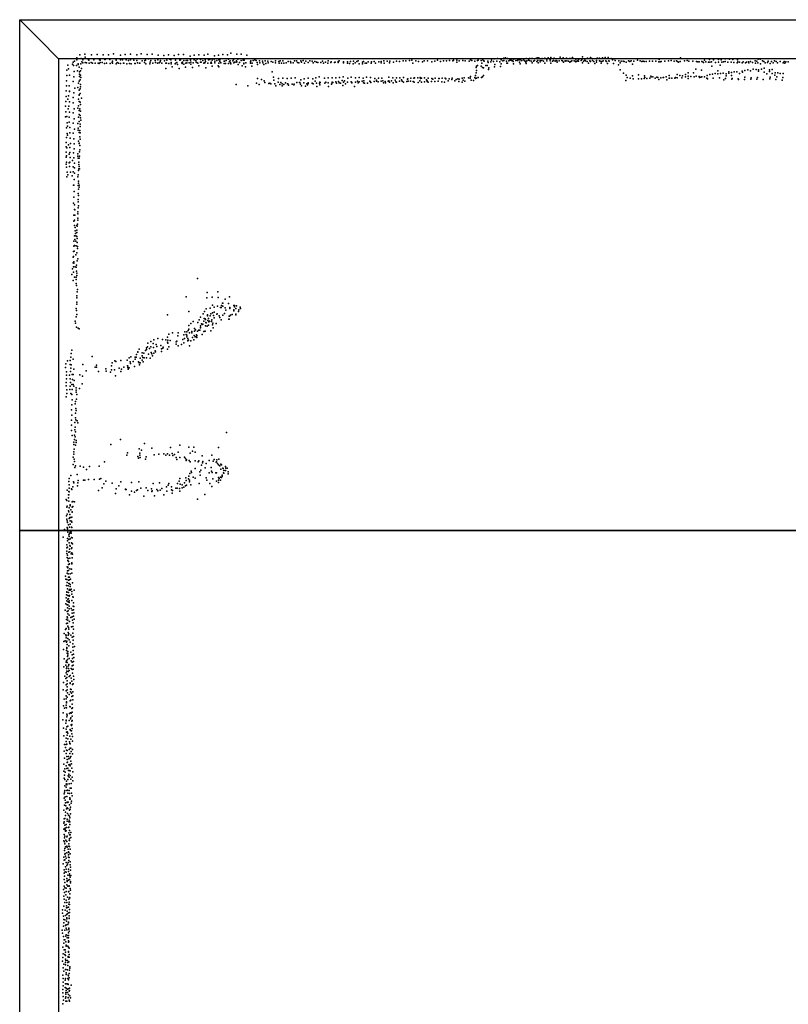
# Model space of a CAD drawing. Extents: x -16507 to -4451, y -8783 to 31162.
# Tile 8 of 11: x -16507 to -10590, y 23584 to 31162. Entities that reach past the tile are written whole.
import ezdxf

# ---------------------------------------------------------------- set-up
doc = ezdxf.new("R2010")
doc.units = 0
for name, color, linetype in [('P', 9, 'continuous'), ('ROOMS', 1, 'continuous'), ('THIN', 4, 'continuous'), ('WALLS', 3, 'continuous')]:
    doc.layers.add(name, color=color, linetype=linetype)

msp = doc.modelspace()

# ---------------------------------------------------------------- linework, layer by layer
at = {"layer": 'P'}
for p in [(-16085, 30843), (-16068, 30852), (-16066, 30869), (-16044, 30891), (-16033, 30863), (-16020, 30853), (-16005, 30897), (-16002, 30874), (-15977, 30853), (-15975, 30851), (-15954, 30892), (-15937, 30857), (-15937, 30854), (-15910, 30894), (-15892, 30853), (-15887, 30851), (-15865, 30892), (-15852, 30855), (-15848, 30856), (-15822, 30892), (-15814, 30855), (-15792, 30843), (-15785, 30899), (-15765, 30859), (-15765, 30851), (-15730, 30888), (-15730, 30854), (-15716, 30852), (-15695, 30894), (-15687, 30852), (-15670, 30849), (-15653, 30896), (-15653, 30852), (-15628, 30850), (-15606, 30892), (-15605, 30847), (-15571, 30898), (-15564, 30846), (-15544, 30848), (-15538, 30850), (-15526, 30894), (-15514, 30861), (-15497, 30847), (-15486, 30896), (-15465, 30848), (-15444, 30854), (-15440, 30890), (-15423, 30848), (-15396, 30886), (-15393, 30846), (-15373, 30851), (-15362, 30892), (-15352, 30859), (-15344, 30852), (-15318, 30887), (-15308, 30850), (-15283, 30893), (-15275, 30850), (-15268, 30852), (-15245, 30893), (-15242, 30847), (-15225, 30847), (-15215, 30849), (-15194, 30881), (-15191, 30853), (-15191, 30851), (-15164, 30889), (-15163, 30852), (-15150, 30848), (-15141, 30857), (-15128, 30891), (-15116, 30855), (-15096, 30847), (-15087, 30888), (-15080, 30852), (-15058, 30897), (-15054, 30853), (-15044, 30856), (-15024, 30851), (-15009, 30858), (-15008, 30883), (-15004, 30843), (-14990, 30847), (-14977, 30890), (-14974, 30853), (-14967, 30853), (-14944, 30895), (-14931, 30843), (-14916, 30847), (-14906, 30892), (-14898, 30857), (-14887, 30845), (-14880, 30905), (-14865, 30846), (-14861, 30855), (-14837, 30844), (-14835, 30896), (-14827, 30857), (-14801, 30896), (-14801, 30849), (-14787, 30851), (-14778, 30850), (-14758, 30888), (-14728, 30846), (-14708, 30848), (-14696, 30853), (-14685, 30847), (-14661, 30845), (-14638, 30843), (-14618, 30844), (-14537, 30844), (-14502, 30845), (-14482, 30844), (-14390, 30845), (-14375, 30846), (-14342, 30846), (-14325, 30847), (-14272, 30845), (-14254, 30843), (-14133, 30845), (-14046, 30844), (-13902, 30845), (-13704, 30845), (-13606, 30843), (-13555, 30844), (-13534, 30844), (-13507, 30847), (-13489, 30850), (-13457, 30844), (-13393, 30846), (-13366, 30846), (-13312, 30843), (-13289, 30850), (-13244, 30845), (-13220, 30845), (-13197, 30847), (-13173, 30846), (-13166, 30851), (-13142, 30851), (-13124, 30844), (-13094, 30848), (-13078, 30845), (-13036, 30854), (-13027, 30848), (-13003, 30843), (-12983, 30848), (-12983, 30847), (-12976, 30851), (-12954, 30849), (-12940, 30853), (-12934, 30845), (-12931, 30843), (-12874, 30851), (-12853, 30861), (-12828, 30862), (-12801, 30861), (-12800, 30852), (-12786, 30844), (-12780, 30866), (-12779, 30849), (-12767, 30869), (-12759, 30843), (-12752, 30862), (-12740, 30845), (-12733, 30850), (-12726, 30856), (-12720, 30849), (-12714, 30847), (-12703, 30859), (-12687, 30847), (-12675, 30850), (-12674, 30847), (-12666, 30861), (-12661, 30852), (-12653, 30857), (-12647, 30847), (-12641, 30848), (-12629, 30859), (-12622, 30848), (-12607, 30863), (-12602, 30844), (-12589, 30850), (-12582, 30848), (-12581, 30863), (-12570, 30862), (-12570, 30843), (-12558, 30864), (-12544, 30847), (-12534, 30863), (-12524, 30868), (-12519, 30847), (-12510, 30867), (-12499, 30848), (-12486, 30848), (-12485, 30864), (-12463, 30866), (-12448, 30857), (-12448, 30844), (-12439, 30868), (-12424, 30856), (-12423, 30844), (-12417, 30872), (-12397, 30848), (-12392, 30865), (-12385, 30843), (-12377, 30849), (-12372, 30845), (-12353, 30846), (-12347, 30874), (-12333, 30847), (-12327, 30844), (-12322, 30868), (-12308, 30845), (-12308, 30843), (-12297, 30866), (-12295, 30845), (-12282, 30843), (-12273, 30862), (-12263, 30862), (-12256, 30845), (-12252, 30872), (-12237, 30846), (-12231, 30843), (-12225, 30858), (-12218, 30843), (-12209, 30848), (-12205, 30843), (-12202, 30859), (-12183, 30849), (-12178, 30856), (-12175, 30876), (-12157, 30847), (-12155, 30858), (-12150, 30846), (-12135, 30866), (-12118, 30844), (-12113, 30871), (-12103, 30862), (-12096, 30848), (-12067, 30848), (-12066, 30864), (-12058, 30866), (-12044, 30846), (-12043, 30866), (-12021, 30867), (-12016, 30844), (-11999, 30871), (-11995, 30845), (-11976, 30870), (-11970, 30845), (-11952, 30863), (-11943, 30852), (-11929, 30861), (-11923, 30849), (-11895, 30846), (-11875, 30843), (-11821, 30845), (-11800, 30845), (-11750, 30850), (-11730, 30844), (-11707, 30843), (-11585, 30856), (-11540, 30843), (-11511, 30845), (-11491, 30849), (-11449, 30844), (-11419, 30868), (-11389, 30846), (-11369, 30848), (-11235, 30850), (-11197, 30856), (-11166, 30853), (-11128, 30855), (-11106, 30853), (-11075, 30861), (-11042, 30857), (-11017, 30856), (-10981, 30852), (-10844, 30845), (-10821, 30859), (-10807, 30859), (-10789, 30844), (-10745, 30843), (-10696, 30844), (-16143, 30774), (-16137, 30811), (-16130, 30784), (-16099, 30819), (-16096, 30836), (-16093, 30808), (-16070, 30810), (-16061, 30768), (-16057, 30823), (-16056, 30818), (-16049, 30797), (-16038, 30769), (-16036, 30822), (-16031, 30785), (-16029, 30838), (-16021, 30831), (-16002, 30833), (-15993, 30830), (-15973, 30828), (-15956, 30832), (-15945, 30827), (-15925, 30828), (-15902, 30826), (-15896, 30825), (-15887, 30832), (-15873, 30832), (-15853, 30825), (-15839, 30828), (-15810, 30824), (-15796, 30833), (-15793, 30826), (-15763, 30821), (-15755, 30833), (-15746, 30828), (-15730, 30824), (-15708, 30827), (-15704, 30827), (-15683, 30821), (-15662, 30825), (-15648, 30821), (-15620, 30824), (-15618, 30824), (-15600, 30829), (-15585, 30827), (-15581, 30828), (-15545, 30833), (-15536, 30821), (-15505, 30822), (-15503, 30834), (-15481, 30827), (-15462, 30833), (-15447, 30827), (-15432, 30831), (-15426, 30837), (-15412, 30827), (-15381, 30827), (-15381, 30785), (-15377, 30828), (-15359, 30825), (-15341, 30833), (-15341, 30823), (-15333, 30798), (-15309, 30823), (-15301, 30831), (-15297, 30833), (-15293, 30816), (-15278, 30786), (-15259, 30830), (-15256, 30825), (-15253, 30834), (-15242, 30820), (-15229, 30796), (-15227, 30828), (-15221, 30830), (-15202, 30830), (-15190, 30820), (-15188, 30836), (-15177, 30794), (-15171, 30829), (-15149, 30835), (-15142, 30833), (-15135, 30826), (-15128, 30807), (-15114, 30835), (-15110, 30835), (-15089, 30828), (-15087, 30829), (-15082, 30831), (-15075, 30839), (-15073, 30790), (-15058, 30828), (-15036, 30826), (-15033, 30834), (-15030, 30827), (-15024, 30803), (-15004, 30829), (-14980, 30807), (-14973, 30826), (-14973, 30798), (-14965, 30839), (-14957, 30831), (-14933, 30824), (-14932, 30842), (-14923, 30825), (-14899, 30825), (-14892, 30839), (-14883, 30830), (-14881, 30821), (-14858, 30831), (-14853, 30836), (-14841, 30835), (-14834, 30838), (-14824, 30818), (-14814, 30833), (-14793, 30806), (-14781, 30826), (-14780, 30823), (-14769, 30800), (-14767, 30831), (-14731, 30837), (-14730, 30827), (-14719, 30804), (-14718, 30828), (-14679, 30832), (-14677, 30818), (-14657, 30831), (-14634, 30830), (-14626, 30816), (-14611, 30825), (-14596, 30842), (-14595, 30831), (-14570, 30839), (-14558, 30834), (-14537, 30829), (-14512, 30840), (-14510, 30827), (-14492, 30828), (-14472, 30827), (-14456, 30829), (-14439, 30840), (-14421, 30841), (-14419, 30830), (-14401, 30830), (-14368, 30832), (-14359, 30829), (-14337, 30834), (-14313, 30828), (-14303, 30842), (-14286, 30833), (-14248, 30830), (-14235, 30841), (-14222, 30834), (-14211, 30833), (-14189, 30832), (-14176, 30842), (-14169, 30828), (-14152, 30835), (-14134, 30826), (-14111, 30832), (-14110, 30838), (-14083, 30833), (-14078, 30836), (-14056, 30839), (-14055, 30832), (-14015, 30830), (-14013, 30838), (-13984, 30837), (-13984, 30827), (-13968, 30824), (-13960, 30840), (-13939, 30821), (-13937, 30842), (-13925, 30831), (-13911, 30841), (-13892, 30823), (-13868, 30835), (-13867, 30822), (-13861, 30841), (-13846, 30826), (-13836, 30828), (-13824, 30837), (-13800, 30827), (-13799, 30837), (-13779, 30839), (-13768, 30828), (-13743, 30837), (-13725, 30830), (-13723, 30841), (-13701, 30827), (-13678, 30842), (-13660, 30830), (-13656, 30842), (-13630, 30834), (-13583, 30841), (-13481, 30828), (-13436, 30841), (-13406, 30838), (-13335, 30838), (-13268, 30841), (-13142, 30835), (-13047, 30842), (-12992, 30793), (-12989, 30805), (-12989, 30770), (-12983, 30810), (-12954, 30803), (-12949, 30828), (-12944, 30793), (-12935, 30790), (-12917, 30810), (-12907, 30810), (-12902, 30842), (-12900, 30833), (-12898, 30778), (-12896, 30790), (-12880, 30837), (-12860, 30839), (-12852, 30800), (-12849, 30816), (-12833, 30842), (-12811, 30837), (-12804, 30801), (-12800, 30821), (-12756, 30827), (-12752, 30826), (-12708, 30840), (-12704, 30822), (-12659, 30834), (-12655, 30823), (-12615, 30842), (-12611, 30836), (-12607, 30825), (-12562, 30829), (-12550, 30842), (-12525, 30841), (-12514, 30829), (-12500, 30838), (-12474, 30842), (-12465, 30827), (-12417, 30827), (-12404, 30842), (-12369, 30835), (-12321, 30836), (-12272, 30834), (-12263, 30839), (-12224, 30837), (-12175, 30831), (-12165, 30842), (-12139, 30841), (-12127, 30828), (-12113, 30839), (-12086, 30840), (-12079, 30825), (-12067, 30836), (-12038, 30842), (-12031, 30827), (-12024, 30841), (-11990, 30840), (-11982, 30825), (-11968, 30842), (-11934, 30825), (-11896, 30815), (-11885, 30829), (-11884, 30777), (-11860, 30842), (-11854, 30839), (-11837, 30834), (-11809, 30841), (-11789, 30819), (-11778, 30842), (-11716, 30840), (-11700, 30840), (-11684, 30841), (-11659, 30842), (-11634, 30842), (-11609, 30842), (-11586, 30838), (-11577, 30838), (-11568, 30840), (-11469, 30842), (-11443, 30839), (-11435, 30836), (-11423, 30840), (-11355, 30842), (-11324, 30842), (-11302, 30781), (-11297, 30839), (-11286, 30838), (-11277, 30837), (-11259, 30774), (-11254, 30839), (-11246, 30836), (-11242, 30832), (-11225, 30837), (-11205, 30835), (-11193, 30836), (-11180, 30838), (-11177, 30804), (-11151, 30833), (-11132, 30769), (-11126, 30834), (-11113, 30811), (-11102, 30835), (-11088, 30837), (-11076, 30839), (-11056, 30835), (-11030, 30835), (-11008, 30832), (-10983, 30830), (-10977, 30838), (-10965, 30835), (-10945, 30831), (-10937, 30838), (-10923, 30771), (-10919, 30831), (-10912, 30836), (-10902, 30775), (-10895, 30838), (-10893, 30831), (-10881, 30768), (-10880, 30840), (-10865, 30832), (-10859, 30782), (-10841, 30828), (-10838, 30779), (-10833, 30842), (-10824, 30830), (-10818, 30775), (-10804, 30823), (-10796, 30782), (-10777, 30841), (-10776, 30788), (-10768, 30829), (-10750, 30832), (-10734, 30777), (-10729, 30824), (-10718, 30840), (-10713, 30779), (-10706, 30830), (-10684, 30841), (-10674, 30831), (-10652, 30841), (-10629, 30829), (-10622, 30840), (-10617, 30826), (-10608, 30838), (-10591, 30838), (-16146, 30692), (-16143, 30732), (-16124, 30735), (-16090, 30722), (-16087, 30762), (-16047, 30761), (-16047, 30743), (-16046, 30724), (-16040, 30699), (-16038, 30734), (-16037, 30716), (-14677, 30708), (-14646, 30701), (-14624, 30692), (-14564, 30761), (-14554, 30719), (-14550, 30697), (-14513, 30709), (-14482, 30712), (-14447, 30709), (-14416, 30711), (-14386, 30714), (-14343, 30700), (-14316, 30707), (-14286, 30711), (-14251, 30707), (-14227, 30714), (-14201, 30722), (-14161, 30711), (-14132, 30714), (-14102, 30714), (-14073, 30715), (-14045, 30718), (-14023, 30695), (-14017, 30721), (-14005, 30692), (-13980, 30711), (-13955, 30719), (-13922, 30715), (-13894, 30717), (-13862, 30713), (-13837, 30720), (-13806, 30717), (-13773, 30710), (-13761, 30696), (-13745, 30711), (-13718, 30712), (-13712, 30692), (-13665, 30720), (-13633, 30714), (-13616, 30696), (-13607, 30714), (-13579, 30715), (-13567, 30698), (-13553, 30717), (-13520, 30703), (-13518, 30706), (-13495, 30713), (-13472, 30712), (-13468, 30714), (-13442, 30714), (-13426, 30692), (-13424, 30717), (-13420, 30708), (-13413, 30712), (-13389, 30714), (-13374, 30700), (-13361, 30712), (-13333, 30709), (-13326, 30703), (-13307, 30711), (-13281, 30710), (-13278, 30708), (-13255, 30711), (-13231, 30712), (-13227, 30706), (-13208, 30692), (-13200, 30707), (-13181, 30701), (-13178, 30712), (-13146, 30702), (-13134, 30707), (-13123, 30705), (-13101, 30711), (-13092, 30697), (-13086, 30715), (-13051, 30715), (-13038, 30713), (-13036, 30724), (-13032, 30696), (-13014, 30693), (-13002, 30716), (-12997, 30732), (-12997, 30708), (-12992, 30752), (-12990, 30712), (-12977, 30716), (-12952, 30717), (-12943, 30723), (-12935, 30733), (-11859, 30750), (-11841, 30694), (-11837, 30735), (-11830, 30717), (-11807, 30713), (-11789, 30730), (-11784, 30706), (-11744, 30738), (-11742, 30707), (-11720, 30707), (-11698, 30709), (-11697, 30729), (-11694, 30717), (-11678, 30709), (-11656, 30712), (-11649, 30727), (-11646, 30723), (-11633, 30721), (-11614, 30711), (-11601, 30719), (-11594, 30718), (-11587, 30702), (-11571, 30715), (-11553, 30716), (-11551, 30716), (-11529, 30721), (-11524, 30700), (-11508, 30732), (-11507, 30711), (-11505, 30713), (-11486, 30711), (-11464, 30712), (-11457, 30716), (-11445, 30740), (-11445, 30715), (-11425, 30732), (-11409, 30714), (-11403, 30730), (-11381, 30740), (-11381, 30723), (-11361, 30753), (-11361, 30728), (-11361, 30710), (-11340, 30725), (-11320, 30753), (-11313, 30721), (-11298, 30726), (-11276, 30724), (-11274, 30717), (-11264, 30720), (-11256, 30722), (-11235, 30723), (-11217, 30711), (-11214, 30731), (-11212, 30707), (-11194, 30739), (-11173, 30742), (-11169, 30713), (-11153, 30748), (-11131, 30746), (-11120, 30715), (-11111, 30748), (-11090, 30750), (-11087, 30700), (-11072, 30709), (-11068, 30745), (-11067, 30730), (-11048, 30761), (-11048, 30750), (-11027, 30755), (-11026, 30733), (-11025, 30704), (-11021, 30709), (-11006, 30760), (-10986, 30761), (-10976, 30706), (-10973, 30702), (-10964, 30748), (-10944, 30766), (-10942, 30757), (-10928, 30702), (-10923, 30719), (-10879, 30705), (-10875, 30715), (-10831, 30703), (-10826, 30716), (-10818, 30765), (-10783, 30701), (-10775, 30758), (-10755, 30746), (-10734, 30764), (-10733, 30706), (-10728, 30720), (-10714, 30748), (-10694, 30734), (-10691, 30754), (-10685, 30701), (-10679, 30722), (-10670, 30753), (-10651, 30747), (-10637, 30696), (-10631, 30716), (-10630, 30747), (-16146, 30652), (-16125, 30654), (-16095, 30685), (-16083, 30635), (-16059, 30639), (-16054, 30673), (-16050, 30619), (-16048, 30689), (-16040, 30629), (-16039, 30664), (-16038, 30646), (-14840, 30664), (-14751, 30653), (-14684, 30672), (-14662, 30662), (-14619, 30679), (-14589, 30670), (-14581, 30674), (-14574, 30667), (-14543, 30669), (-14536, 30652), (-14516, 30681), (-14504, 30662), (-14496, 30679), (-14486, 30653), (-14485, 30668), (-14474, 30664), (-14461, 30676), (-14444, 30668), (-14442, 30667), (-14438, 30657), (-14409, 30666), (-14396, 30660), (-14394, 30665), (-14372, 30678), (-14353, 30679), (-14350, 30678), (-14345, 30666), (-14338, 30654), (-14319, 30676), (-14307, 30651), (-14296, 30669), (-14290, 30660), (-14286, 30675), (-14285, 30671), (-14254, 30674), (-14247, 30668), (-14232, 30688), (-14222, 30672), (-14218, 30648), (-14199, 30673), (-14196, 30681), (-14195, 30661), (-14194, 30678), (-14158, 30672), (-14151, 30681), (-14131, 30677), (-14129, 30647), (-14106, 30666), (-14102, 30682), (-14102, 30677), (-14097, 30678), (-14074, 30684), (-14068, 30674), (-14053, 30685), (-14048, 30675), (-14038, 30674), (-14019, 30655), (-14013, 30681), (-13998, 30669), (-13983, 30682), (-13955, 30684), (-13953, 30682), (-13950, 30678), (-13950, 30676), (-13929, 30648), (-13922, 30680), (-13907, 30688), (-13901, 30677), (-13893, 30683), (-13871, 30689), (-13860, 30677), (-13858, 30690), (-13852, 30672), (-13829, 30674), (-13812, 30688), (-13809, 30686), (-13803, 30678), (-13779, 30686), (-13760, 30688), (-13748, 30683), (-13724, 30689), (-13707, 30675), (-13694, 30687), (-13690, 30675), (-13670, 30688), (-13664, 30690), (-13659, 30681), (-13644, 30690), (-13632, 30677), (-13611, 30684), (-13607, 30682), (-13582, 30688), (-13563, 30689), (-13551, 30682), (-13527, 30685), (-13515, 30688), (-13499, 30688), (-13478, 30686), (-13470, 30682), (-13440, 30678), (-13414, 30680), (-13390, 30684), (-13370, 30691), (-13370, 30686), (-13361, 30682), (-13337, 30686), (-13310, 30685), (-13284, 30688), (-13257, 30684), (-13236, 30680), (-13157, 30690), (-13127, 30685), (-13101, 30682), (-13079, 30689), (-16150, 30613), (-16148, 30571), (-16135, 30549), (-16131, 30577), (-16124, 30612), (-16124, 30610), (-16094, 30563), (-16090, 30600), (-16053, 30549), (-16048, 30583), (-16048, 30580), (-16040, 30595), (-16032, 30558), (-16154, 30496), (-16151, 30532), (-16133, 30476), (-16129, 30495), (-16122, 30529), (-16094, 30523), (-16087, 30477), (-16059, 30482), (-16054, 30498), (-16050, 30531), (-16043, 30476), (-16040, 30526), (-16039, 30509), (-16153, 30414), (-16152, 30453), (-16145, 30417), (-16127, 30412), (-16123, 30450), (-16095, 30445), (-16087, 30399), (-16055, 30412), (-16049, 30462), (-16049, 30432), (-16041, 30425), (-16039, 30407), (-16038, 30457), (-16035, 30389), (-16146, 30330), (-16142, 30367), (-16139, 30342), (-16125, 30373), (-16121, 30331), (-16095, 30366), (-16086, 30320), (-16059, 30362), (-16057, 30328), (-16049, 30377), (-16041, 30340), (-16040, 30357), (-16147, 30254), (-16140, 30286), (-16139, 30273), (-16121, 30292), (-16119, 30251), (-16094, 30289), (-16089, 30246), (-16057, 30312), (-16049, 30293), (-16044, 30308), (-16044, 30259), (-16042, 30242), (-16040, 30291), (-16148, 30217), (-16148, 30184), (-16145, 30176), (-16131, 30198), (-16121, 30178), (-16115, 30210), (-16087, 30206), (-16087, 30169), (-16054, 30228), (-16050, 30211), (-16048, 30209), (-16044, 30193), (-16149, 30141), (-16149, 30104), (-16146, 30115), (-16126, 30127), (-16120, 30139), (-16117, 30101), (-16093, 30136), (-16091, 30098), (-16060, 30129), (-16060, 30112), (-16056, 30095), (-16048, 30096), (-16047, 30112), (-16045, 30144), (-16044, 30160), (-16148, 30049), (-16147, 30065), (-16147, 30027), (-16126, 30060), (-16122, 30031), (-16120, 30065), (-16100, 30078), (-16096, 30029), (-16086, 30057), (-16086, 30021), (-16051, 30064), (-16051, 30048), (-16051, 30013), (-16050, 30032), (-16047, 30015), (-16144, 29953), (-16140, 29987), (-16135, 29968), (-16116, 29989), (-16102, 29961), (-16095, 29992), (-16086, 29980), (-16058, 29953), (-16057, 29969), (-16053, 30000), (-16093, 29889), (-16090, 29888), (-16088, 29933), (-16057, 29885), (-16054, 29920), (-16053, 29904), (-16050, 29888), (-16050, 29872), (-16091, 29795), (-16087, 29840), (-16057, 29825), (-16055, 29857), (-16053, 29809), (-16092, 29749), (-16085, 29738), (-16057, 29777), (-16057, 29761), (-16057, 29714), (-16055, 29730), (-16091, 29657), (-16086, 29701), (-16083, 29698), (-16081, 29657), (-16059, 29667), (-16058, 29683), (-16058, 29635), (-16090, 29610), (-16085, 29618), (-16084, 29577), (-16079, 29562), (-16068, 29577), (-16065, 29573), (-16062, 29588), (-16060, 29620), (-16085, 29497), (-16080, 29537), (-16078, 29516), (-16075, 29498), (-16068, 29541), (-16068, 29525), (-16066, 29494), (-16091, 29418), (-16090, 29458), (-16085, 29425), (-16082, 29471), (-16075, 29458), (-16071, 29422), (-16065, 29447), (-16064, 29478), (-16062, 29415), (-16095, 29335), (-16092, 29378), (-16092, 29339), (-16088, 29380), (-16075, 29352), (-16066, 29368), (-16061, 29400), (-16096, 29290), (-16093, 29259), (-16090, 29289), (-16089, 29298), (-16079, 29259), (-16073, 29258), (-16070, 29273), (-16064, 29305), (-16060, 29321), (-16104, 29200), (-16099, 29244), (-16092, 29219), (-16085, 29179), (-16073, 29179), (-16069, 29226), (-16066, 29211), (-16066, 29194), (-16096, 29154), (-16072, 29131), (-16071, 29163), (-16070, 29115), (-15138, 29171), (-16068, 29036), (-16063, 29068), (-16061, 29085), (-15224, 29028), (-15064, 29063), (-15026, 29025), (-14982, 29068), (-14892, 29028), (-16068, 29020), (-16068, 28972), (-16066, 28989), (-15067, 29022), (-15022, 28964), (-15010, 28949), (-14984, 28957), (-14978, 29023), (-14953, 28962), (-14945, 28979), (-14943, 28979), (-14942, 28957), (-14925, 29012), (-14898, 28978), (-14859, 28963), (-14854, 28953), (-14853, 28963), (-14837, 28959), (-14810, 28950), (-16072, 28940), (-16072, 28876), (-16069, 28924), (-16068, 28892), (-15369, 28891), (-15205, 28915), (-15095, 28898), (-15084, 28917), (-15071, 28936), (-15061, 28889), (-15060, 28882), (-15041, 28942), (-15041, 28883), (-15035, 28899), (-15023, 28906), (-15015, 28886), (-15009, 28911), (-14990, 28895), (-14987, 28897), (-14970, 28883), (-14962, 28946), (-14955, 28946), (-14942, 28888), (-14931, 28900), (-14924, 28945), (-14919, 28926), (-14895, 28881), (-14892, 28879), (-14889, 28940), (-14888, 28946), (-14884, 28888), (-14871, 28893), (-14858, 28930), (-14858, 28921), (-14844, 28939), (-14844, 28895), (-14842, 28891), (-14822, 28917), (-14819, 28928), (-14808, 28940), (-16080, 28842), (-16077, 28826), (-15204, 28807), (-15189, 28823), (-15170, 28839), (-15134, 28830), (-15124, 28851), (-15115, 28872), (-15114, 28806), (-15107, 28821), (-15103, 28817), (-15097, 28818), (-15090, 28842), (-15087, 28861), (-15080, 28860), (-15076, 28854), (-15076, 28805), (-15074, 28831), (-15071, 28828), (-15063, 28802), (-15057, 28847), (-15054, 28811), (-15052, 28862), (-15050, 28836), (-15045, 28842), (-15029, 28838), (-15028, 28852), (-15022, 28814), (-15020, 28826), (-15009, 28868), (-14994, 28824), (-14965, 28870), (-14955, 28853), (-14897, 28857), (-14893, 28856), (-16069, 28795), (-16056, 28787), (-16050, 28782), (-15359, 28741), (-15330, 28751), (-15288, 28728), (-15286, 28751), (-15242, 28737), (-15236, 28759), (-15224, 28738), (-15219, 28760), (-15219, 28734), (-15209, 28769), (-15204, 28780), (-15200, 28751), (-15182, 28763), (-15181, 28751), (-15164, 28730), (-15161, 28765), (-15160, 28785), (-15154, 28776), (-15146, 28727), (-15145, 28736), (-15142, 28730), (-15137, 28765), (-15128, 28772), (-15120, 28772), (-15115, 28792), (-15115, 28789), (-15101, 28739), (-15088, 28762), (-15079, 28764), (-15036, 28766), (-15018, 28791), (-15521, 28672), (-15497, 28686), (-15479, 28669), (-15473, 28699), (-15455, 28663), (-15451, 28647), (-15443, 28709), (-15419, 28654), (-15406, 28701), (-15381, 28699), (-15369, 28679), (-15368, 28719), (-15365, 28694), (-15365, 28672), (-15348, 28693), (-15303, 28683), (-15302, 28664), (-15296, 28688), (-15286, 28651), (-15261, 28662), (-15251, 28700), (-15243, 28676), (-15239, 28708), (-15221, 28720), (-15213, 28691), (-15212, 28709), (-15211, 28693), (-15206, 28695), (-15200, 28651), (-15188, 28690), (-15177, 28716), (-15166, 28697), (-15157, 28720), (-15142, 28717), (-16110, 28592), (-16105, 28618), (-15608, 28585), (-15597, 28606), (-15597, 28602), (-15586, 28627), (-15565, 28598), (-15565, 28575), (-15552, 28594), (-15539, 28615), (-15531, 28636), (-15531, 28624), (-15522, 28645), (-15515, 28588), (-15507, 28631), (-15496, 28645), (-15495, 28600), (-15489, 28591), (-15485, 28575), (-15476, 28638), (-15474, 28596), (-15463, 28612), (-15460, 28605), (-15414, 28629), (-15414, 28609), (-15404, 28633), (-15402, 28642), (-15368, 28627), (-15358, 28645), (-16151, 28513), (-16139, 28536), (-16118, 28508), (-16117, 28538), (-16114, 28565), (-16111, 28506), (-16094, 28548), (-16021, 28507), (-15948, 28569), (-15915, 28503), (-15799, 28498), (-15794, 28520), (-15774, 28536), (-15767, 28532), (-15727, 28538), (-15678, 28542), (-15676, 28499), (-15674, 28495), (-15663, 28560), (-15657, 28528), (-15653, 28515), (-15652, 28568), (-15633, 28531), (-15618, 28564), (-15618, 28548), (-15611, 28564), (-15592, 28529), (-15586, 28522), (-15585, 28505), (-15579, 28556), (-15579, 28522), (-15564, 28542), (-15559, 28562), (-15555, 28528), (-15548, 28560), (-15531, 28560), (-15503, 28556), (-16153, 28485), (-16146, 28452), (-16146, 28426), (-16122, 28427), (-16116, 28453), (-16114, 28481), (-16103, 28432), (-16096, 28432), (-16090, 28471), (-16044, 28428), (-16022, 28419), (-15995, 28460), (-15926, 28488), (-15916, 28488), (-15900, 28453), (-15843, 28474), (-15841, 28456), (-15808, 28450), (-15799, 28468), (-15776, 28468), (-15768, 28421), (-15742, 28480), (-15728, 28453), (-15722, 28472), (-15704, 28487), (-15674, 28486), (-15672, 28471), (-15664, 28482), (-15623, 28493), (-16150, 28343), (-16149, 28370), (-16146, 28397), (-16119, 28398), (-16116, 28369), (-16106, 28354), (-16100, 28393), (-16096, 28354), (-16087, 28386), (-16025, 28360), (-16145, 28313), (-16144, 28284), (-16121, 28316), (-16118, 28342), (-16113, 28285), (-16104, 28276), (-16103, 28315), (-16091, 28342), (-16073, 28328), (-16072, 28311), (-16071, 28294), (-16067, 28277), (-16047, 28324), (-16148, 28259), (-16106, 28197), (-16103, 28236), (-16079, 28204), (-16078, 28222), (-16070, 28242), (-16107, 28158), (-16106, 28119), (-16078, 28133), (-16075, 28170), (-16073, 28153), (-16108, 28041), (-16107, 28080), (-16082, 28061), (-16078, 28098), (-16075, 28081), (-16064, 28074), (-16059, 28058), (-16109, 28001), (-16083, 28006), (-16080, 28025), (-16076, 27990), (-14915, 27984), (-16103, 27962), (-16091, 27911), (-16090, 27892), (-16086, 27963), (-16085, 27932), (-16080, 27952), (-16073, 27907), (-16071, 27924), (-15805, 27892), (-15730, 27931), (-15547, 27900), (-16089, 27836), (-16089, 27818), (-16088, 27856), (-16076, 27887), (-15677, 27829), (-15587, 27858), (-15583, 27825), (-15570, 27849), (-15489, 27863), (-15472, 27814), (-15435, 27818), (-15398, 27821), (-15368, 27820), (-15346, 27869), (-15334, 27822), (-15315, 27816), (-15287, 27833), (-15274, 27887), (-15204, 27871), (-15193, 27825), (-15176, 27840), (-15166, 27873), (-15157, 27833), (-14976, 27868), (-16096, 27739), (-16094, 27796), (-16088, 27780), (-16086, 27762), (-15855, 27760), (-15683, 27810), (-15597, 27800), (-15593, 27787), (-15583, 27809), (-15579, 27792), (-15539, 27779), (-15533, 27798), (-15381, 27811), (-15353, 27810), (-15329, 27807), (-15303, 27792), (-15296, 27777), (-15273, 27792), (-15237, 27796), (-15229, 27785), (-15224, 27768), (-15222, 27773), (-15202, 27769), (-15193, 27758), (-15155, 27766), (-15132, 27759), (-15128, 27766), (-15102, 27805), (-15100, 27751), (-15096, 27761), (-15072, 27747), (-15048, 27768), (-15028, 27810), (-15018, 27765), (-15009, 27777), (-14993, 27756), (-14992, 27759), (-14989, 27775), (-14985, 27746), (-14975, 27737), (-14974, 27779), (-14957, 27742), (-16081, 27715), (-16078, 27727), (-16064, 27662), (-16041, 27726), (-16016, 27719), (-15993, 27700), (-15969, 27722), (-15896, 27726), (-15197, 27668), (-15186, 27686), (-15184, 27678), (-15156, 27707), (-15120, 27682), (-15112, 27696), (-15107, 27732), (-15079, 27712), (-15049, 27674), (-15033, 27714), (-15030, 27687), (-15026, 27676), (-14997, 27674), (-14991, 27674), (-14966, 27727), (-14958, 27702), (-14953, 27735), (-14943, 27711), (-14939, 27708), (-14937, 27674), (-14935, 27693), (-14934, 27671), (-14923, 27723), (-14921, 27692), (-14919, 27710), (-14909, 27710), (-14903, 27682), (-14902, 27667), (-16129, 27607), (-16125, 27631), (-16113, 27653), (-16093, 27604), (-16090, 27598), (-16058, 27596), (-16056, 27615), (-16016, 27619), (-16006, 27619), (-15976, 27623), (-15933, 27623), (-15892, 27626), (-15882, 27630), (-15860, 27590), (-15844, 27611), (-15794, 27594), (-15728, 27604), (-15646, 27600), (-15589, 27605), (-15479, 27591), (-15431, 27596), (-15358, 27593), (-15291, 27592), (-15279, 27611), (-15274, 27630), (-15272, 27587), (-15237, 27596), (-15228, 27636), (-15224, 27615), (-15206, 27629), (-15205, 27648), (-15200, 27618), (-15199, 27606), (-15172, 27640), (-15157, 27633), (-15124, 27591), (-15118, 27656), (-15071, 27635), (-15066, 27619), (-15044, 27592), (-15021, 27627), (-14991, 27611), (-14976, 27638), (-14975, 27617), (-14975, 27601), (-14972, 27630), (-14960, 27640), (-14960, 27619), (-14953, 27638), (-14949, 27657), (-14949, 27649), (-16141, 27542), (-16129, 27531), (-16127, 27581), (-16127, 27529), (-16125, 27555), (-16109, 27550), (-16105, 27545), (-16098, 27567), (-16062, 27573), (-15900, 27537), (-15871, 27559), (-15769, 27514), (-15764, 27550), (-15744, 27575), (-15692, 27549), (-15692, 27547), (-15687, 27547), (-15645, 27533), (-15623, 27526), (-15607, 27539), (-15601, 27544), (-15601, 27543), (-15573, 27555), (-15534, 27559), (-15519, 27539), (-15491, 27550), (-15490, 27531), (-15486, 27535), (-15450, 27547), (-15443, 27536), (-15425, 27542), (-15412, 27554), (-15377, 27566), (-15373, 27534), (-15363, 27580), (-15338, 27567), (-15338, 27544), (-15334, 27518), (-15331, 27537), (-15305, 27555), (-15295, 27557), (-15276, 27554), (-15275, 27534), (-15256, 27558), (-15255, 27582), (-15244, 27564), (-15229, 27575), (-15223, 27578), (-15189, 27582), (-15027, 27568), (-16149, 27469), (-16143, 27462), (-16130, 27506), (-16130, 27481), (-16129, 27456), (-16128, 27505), (-16102, 27452), (-16098, 27454), (-16084, 27451), (-15661, 27506), (-15551, 27494), (-15468, 27496), (-15397, 27505), (-15137, 27472), (-15081, 27508), (-16144, 27410), (-16142, 27417), (-16132, 27381), (-16129, 27375), (-16126, 27405), (-16118, 27427), (-16118, 27421), (-16112, 27389), (-16103, 27375), (-16102, 27411), (-16102, 27372), (-16097, 27415), (-16146, 27343), (-16143, 27317), (-16141, 27306), (-16140, 27356), (-16139, 27291), (-16125, 27322), (-16121, 27330), (-16120, 27354), (-16118, 27305), (-16112, 27330), (-16109, 27302), (-16105, 27334), (-16105, 27295), (-16162, 27237), (-16141, 27254), (-16138, 27242), (-16137, 27217), (-16132, 27275), (-16123, 27257), (-16123, 27207), (-16119, 27280), (-16119, 27217), (-16117, 27231), (-16114, 27214), (-16111, 27225), (-16111, 27211), (-16107, 27255), (-16104, 27253), (-16173, 27179), (-16138, 27168), (-16138, 27151), (-16129, 27197), (-16129, 27160), (-16127, 27184), (-16127, 27135), (-16119, 27167), (-16108, 27176), (-16108, 27136), (-16105, 27134), (-16102, 27174), (-16144, 27072), (-16143, 27120), (-16143, 27096), (-16139, 27101), (-16129, 27063), (-16122, 27086), (-16121, 27067), (-16120, 27116), (-16119, 27110), (-16109, 27092), (-16106, 27098), (-16105, 27058), (-16101, 27128), (-16143, 27053), (-16141, 27023), (-16138, 27040), (-16137, 27000), (-16133, 27016), (-16130, 26991), (-16121, 27017), (-16110, 27052), (-16104, 26981), (-16103, 27019), (-16100, 27049), (-16142, 26903), (-16140, 26951), (-16139, 26921), (-16137, 26949), (-16136, 26944), (-16131, 26968), (-16131, 26922), (-16127, 26971), (-16123, 26975), (-16120, 26936), (-16107, 26934), (-16104, 26975), (-16104, 26903), (-16154, 26880), (-16151, 26855), (-16143, 26853), (-16142, 26829), (-16133, 26896), (-16132, 26872), (-16131, 26848), (-16123, 26870), (-16123, 26851), (-16118, 26896), (-16115, 26857), (-16101, 26827), (-16147, 26806), (-16145, 26759), (-16143, 26755), (-16139, 26782), (-16134, 26805), (-16130, 26753), (-16128, 26822), (-16127, 26823), (-16125, 26772), (-16122, 26775), (-16119, 26816), (-16119, 26799), (-16119, 26771), (-16110, 26778), (-16106, 26762), (-16087, 26770), (-16150, 26712), (-16146, 26735), (-16145, 26688), (-16136, 26703), (-16135, 26730), (-16133, 26682), (-16130, 26705), (-16127, 26724), (-16127, 26675), (-16125, 26689), (-16124, 26730), (-16106, 26691), (-16104, 26741), (-16104, 26691), (-16097, 26721), (-16094, 26717), (-16157, 26618), (-16152, 26665), (-16142, 26657), (-16142, 26608), (-16138, 26636), (-16135, 26658), (-16134, 26612), (-16127, 26648), (-16125, 26627), (-16111, 26630), (-16102, 26618), (-16095, 26648), (-16093, 26674), (-16093, 26619), (-16091, 26645), (-16147, 26546), (-16140, 26565), (-16138, 26558), (-16137, 26588), (-16137, 26541), (-16127, 26579), (-16122, 26529), (-16112, 26561), (-16102, 26593), (-16102, 26567), (-16101, 26541), (-16092, 26570), (-16090, 26596), (-16087, 26547), (-16154, 26469), (-16149, 26475), (-16147, 26514), (-16138, 26518), (-16137, 26494), (-16131, 26485), (-16128, 26470), (-16109, 26490), (-16098, 26492), (-16094, 26521), (-16093, 26470), (-16167, 26375), (-16164, 26438), (-16157, 26382), (-16151, 26428), (-16150, 26405), (-16149, 26419), (-16143, 26378), (-16137, 26400), (-16134, 26446), (-16133, 26424), (-16128, 26436), (-16126, 26388), (-16112, 26426), (-16102, 26410), (-16097, 26440), (-16096, 26387), (-16092, 26414), (-16169, 26315), (-16147, 26371), (-16146, 26307), (-16145, 26322), (-16143, 26331), (-16140, 26354), (-16135, 26298), (-16129, 26342), (-16119, 26370), (-16097, 26359), (-16097, 26332), (-16096, 26306), (-16086, 26338), (-16165, 26243), (-16146, 26228), (-16141, 26287), (-16139, 26237), (-16138, 26261), (-16137, 26272), (-16136, 26284), (-16126, 26246), (-16112, 26295), (-16111, 26228), (-16102, 26273), (-16101, 26246), (-16093, 26279), (-16092, 26223), (-16090, 26252), (-16166, 26181), (-16151, 26194), (-16150, 26216), (-16147, 26169), (-16145, 26181), (-16145, 26147), (-16140, 26214), (-16130, 26190), (-16130, 26167), (-16129, 26200), (-16125, 26152), (-16111, 26167), (-16103, 26216), (-16103, 26188), (-16102, 26160), (-16096, 26164), (-16094, 26194), (-16160, 26108), (-16151, 26090), (-16150, 26136), (-16143, 26098), (-16142, 26121), (-16142, 26074), (-16134, 26144), (-16125, 26106), (-16117, 26114), (-16111, 26094), (-16105, 26070), (-16101, 26133), (-16092, 26110), (-16090, 26083), (-16171, 26003), (-16169, 26061), (-16149, 26043), (-16148, 25996), (-16142, 26050), (-16141, 26004), (-16140, 26028), (-16118, 26057), (-16118, 26052), (-16116, 26010), (-16111, 26007), (-16099, 26046), (-16094, 26050), (-16165, 25933), (-16150, 25958), (-16148, 25935), (-16140, 25947), (-16139, 25981), (-16125, 25967), (-16119, 25920), (-16115, 25988), (-16114, 25924), (-16108, 25979), (-16104, 25952), (-16098, 25988), (-16098, 25957), (-16098, 25927), (-16170, 25882), (-16161, 25862), (-16148, 25887), (-16148, 25867), (-16147, 25911), (-16147, 25904), (-16147, 25865), (-16121, 25877), (-16118, 25873), (-16104, 25861), (-16102, 25893), (-16101, 25865), (-16174, 25772), (-16173, 25828), (-16148, 25771), (-16148, 25766), (-16144, 25818), (-16144, 25795), (-16142, 25810), (-16125, 25767), (-16123, 25822), (-16116, 25782), (-16115, 25827), (-16112, 25789), (-16110, 25824), (-16103, 25832), (-16103, 25768), (-16102, 25801), (-16170, 25709), (-16152, 25748), (-16148, 25701), (-16144, 25720), (-16136, 25725), (-16119, 25700), (-16115, 25691), (-16111, 25735), (-16108, 25730), (-16106, 25763), (-16104, 25736), (-16103, 25706), (-16168, 25651), (-16150, 25631), (-16147, 25678), (-16142, 25655), (-16141, 25680), (-16137, 25627), (-16135, 25671), (-16121, 25648), (-16121, 25647), (-16114, 25624), (-16109, 25689), (-16106, 25666), (-16099, 25644), (-16161, 25584), (-16153, 25560), (-16150, 25584), (-16149, 25607), (-16146, 25586), (-16146, 25539), (-16145, 25585), (-16126, 25544), (-16124, 25605), (-16121, 25592), (-16118, 25589), (-16117, 25555), (-16114, 25556), (-16100, 25610), (-16099, 25545), (-16163, 25533), (-16162, 25477), (-16150, 25514), (-16145, 25490), (-16141, 25537), (-16141, 25467), (-16131, 25490), (-16128, 25472), (-16120, 25514), (-16119, 25480), (-16112, 25492), (-16110, 25529), (-16099, 25511), (-16167, 25432), (-16159, 25395), (-16150, 25419), (-16145, 25398), (-16142, 25444), (-16138, 25448), (-16136, 25402), (-16129, 25428), (-16121, 25430), (-16117, 25418), (-16113, 25456), (-16107, 25435), (-16106, 25401), (-16166, 25377), (-16165, 25323), (-16161, 25347), (-16158, 25314), (-16156, 25371), (-16137, 25314), (-16133, 25341), (-16130, 25384), (-16128, 25356), (-16126, 25332), (-16125, 25382), (-16118, 25380), (-16118, 25345), (-16112, 25316), (-16103, 25333), (-16098, 25374), (-16159, 25264), (-16149, 25278), (-16149, 25254), (-16146, 25302), (-16145, 25273), (-16144, 25280), (-16127, 25281), (-16118, 25248), (-16111, 25282), (-16111, 25246), (-16098, 25304), (-16165, 25204), (-16165, 25171), (-16162, 25217), (-16160, 25228), (-16157, 25180), (-16143, 25228), (-16143, 25184), (-16139, 25232), (-16135, 25210), (-16125, 25228), (-16124, 25206), (-16121, 25173), (-16121, 25162), (-16117, 25162), (-16108, 25210), (-16103, 25188), (-16162, 25116), (-16156, 25156), (-16153, 25134), (-16151, 25110), (-16146, 25087), (-16142, 25138), (-16142, 25096), (-16141, 25140), (-16137, 25091), (-16134, 25139), (-16124, 25119), (-16118, 25085), (-16116, 25100), (-16111, 25133), (-16108, 25147), (-16168, 25077), (-16163, 25012), (-16158, 25015), (-16155, 25038), (-16153, 25062), (-16141, 25009), (-16139, 25051), (-16131, 25039), (-16124, 25078), (-16124, 25077), (-16122, 25032), (-16120, 25018), (-16116, 25049), (-16166, 24977), (-16166, 24932), (-16164, 24987), (-16159, 24963), (-16157, 24940), (-16150, 24968), (-16146, 24944), (-16142, 24993), (-16132, 24944), (-16129, 24988), (-16129, 24947), (-16125, 25001), (-16120, 24988), (-16120, 24967), (-16164, 24890), (-16162, 24866), (-16160, 24877), (-16157, 24926), (-16155, 24917), (-16148, 24919), (-16145, 24873), (-16142, 24879), (-16128, 24904), (-16124, 24921), (-16124, 24888), (-16124, 24860), (-16117, 24889), (-16114, 24907), (-16114, 24867), (-16167, 24841), (-16162, 24833), (-16160, 24818), (-16160, 24784), (-16154, 24795), (-16151, 24846), (-16143, 24836), (-16143, 24800), (-16141, 24793), (-16129, 24801), (-16128, 24818), (-16127, 24846), (-16124, 24799), (-16122, 24844), (-16167, 24717), (-16162, 24768), (-16158, 24738), (-16156, 24745), (-16153, 24724), (-16150, 24709), (-16143, 24750), (-16134, 24777), (-16132, 24734), (-16131, 24715), (-16130, 24758), (-16128, 24752), (-16127, 24713), (-16119, 24779), (-16117, 24741), (-16171, 24666), (-16165, 24693), (-16160, 24696), (-16153, 24641), (-16148, 24676), (-16145, 24652), (-16139, 24663), (-16134, 24675), (-16129, 24690), (-16119, 24681), (-16117, 24656), (-16116, 24640), (-16165, 24619), (-16164, 24594), (-16161, 24569), (-16157, 24603), (-16150, 24601), (-16148, 24623), (-16137, 24578), (-16131, 24606), (-16130, 24625), (-16123, 24587), (-16123, 24574), (-16119, 24561), (-16115, 24616), (-16113, 24576), (-16165, 24493), (-16163, 24544), (-16160, 24479), (-16159, 24520), (-16158, 24520), (-16145, 24503), (-16143, 24553), (-16142, 24528), (-16141, 24536), (-16137, 24493), (-16130, 24540), (-16127, 24493), (-16125, 24495), (-16123, 24545), (-16115, 24530), (-16115, 24518), (-16169, 24467), (-16166, 24417), (-16162, 24444), (-16151, 24427), (-16149, 24451), (-16148, 24477), (-16139, 24409), (-16130, 24449), (-16128, 24452), (-16124, 24407), (-16120, 24434), (-16120, 24403), (-16117, 24476), (-16116, 24463), (-16167, 24340), (-16165, 24392), (-16160, 24368), (-16150, 24385), (-16147, 24341), (-16143, 24367), (-16138, 24328), (-16131, 24332), (-16128, 24394), (-16128, 24354), (-16127, 24369), (-16124, 24352), (-16178, 24311), (-16177, 24286), (-16169, 24262), (-16156, 24309), (-16153, 24266), (-16146, 24325), (-16143, 24275), (-16142, 24301), (-16139, 24282), (-16128, 24289), (-16126, 24264), (-16124, 24314), (-16123, 24291), (-16170, 24184), (-16168, 24211), (-16167, 24237), (-16160, 24235), (-16155, 24191), (-16149, 24195), (-16146, 24223), (-16145, 24248), (-16145, 24241), (-16136, 24198), (-16131, 24215), (-16130, 24210), (-16127, 24247), (-16125, 24243), (-16180, 24155), (-16177, 24130), (-16170, 24105), (-16158, 24155), (-16152, 24109), (-16150, 24170), (-16149, 24119), (-16144, 24157), (-16135, 24114), (-16130, 24134), (-16130, 24113), (-16129, 24162), (-16128, 24170), (-16125, 24146), (-16174, 24024), (-16168, 24053), (-16164, 24081), (-16159, 24079), (-16151, 24065), (-16150, 24040), (-16150, 24032), (-16142, 24095), (-16136, 24030), (-16132, 24061), (-16131, 24072), (-16131, 24024), (-16130, 24096), (-16128, 24064), (-16172, 23972), (-16165, 24002), (-16159, 23967), (-16157, 24002), (-16153, 23985), (-16153, 23959), (-16134, 23947), (-16133, 23951), (-16132, 23989), (-16131, 23986), (-16130, 23989), (-16126, 24017), (-16126, 23968), (-16126, 23947), (-16178, 23916), (-16174, 23943), (-16167, 23892), (-16153, 23932), (-16153, 23905), (-16153, 23888), (-16152, 23922), (-16139, 23921), (-16137, 23882), (-16136, 23906), (-16129, 23910), (-16120, 23872), (-16175, 23809), (-16172, 23864), (-16168, 23839), (-16153, 23852), (-16151, 23852), (-16150, 23826), (-16150, 23813), (-16139, 23848), (-16133, 23807), (-16130, 23804), (-16127, 23822), (-16123, 23846), (-16121, 23863), (-16173, 23755), (-16173, 23727), (-16171, 23783), (-16156, 23769), (-16155, 23742), (-16154, 23782), (-16149, 23742), (-16137, 23741), (-16136, 23782), (-16136, 23739), (-16133, 23737), (-16132, 23771), (-16127, 23787), (-16111, 23731), (-16175, 23698), (-16175, 23671), (-16172, 23644), (-16156, 23714), (-16152, 23675), (-16152, 23661), (-16150, 23689), (-16149, 23707), (-16139, 23700), (-16139, 23674), (-16134, 23703), (-16131, 23658), (-16125, 23685), (-16123, 23691), (-16122, 23707), (-16120, 23650), (-16175, 23587), (-16170, 23616), (-16154, 23632), (-16152, 23642), (-16151, 23607), (-16145, 23609), (-16133, 23635), (-16133, 23634), (-16127, 23616), (-16124, 23607), (-16123, 23609), (-16116, 23634)]:
    msp.add_point(p, dxfattribs=at)
at = {"layer": 'ROOMS'}
for points in [[(-8724.72, 27592.4), (-8724.72, 28669.4), (-8724.72, 30861.8), (-16206.7, 30861.8), (-16206.7, 27230.2), (-8664.72, 27230.2), (-8664.72, 27468.2), (-8724.72, 27472.4)], [(-7735.54, 17755.7), (-7735.54, 21900.6), (-7735.54, 22167.1), (-7740.66, 22167.1), (-7740.66, 23522.4), (-7740.66, 24802.2), (-7740.66, 25705.3), (-7740.66, 27472.4), (-8724.72, 27472.4), (-8664.72, 27468.2), (-8664.72, 27230.2), (-16206.7, 27230.2), (-16206.7, -3761.03)]]:
    msp.add_lwpolyline(points, dxfattribs=at)
at = {"layer": 'THIN'}
msp.add_lwpolyline([(-8664.72, 27230.2), (-16356.7, 27230.2)], dxfattribs=at)
at = {"layer": 'WALLS'}
for points in [[(-16206.7, 30861.8), (-16206.7, 27230.2), (-16356.7, 27230.2), (-16506.7, 27230.2), (-16506.7, 31161.8), (-16356.7, 31011.8)], [(-16506.7, 31161.8), (-8664.72, 31161.8), (-8664.72, 31011.8), (-8724.72, 30861.8), (-16206.7, 30861.8), (-16356.7, 31011.8)], [(-16206.7, 27230.2), (-16206.7, -3761.03), (-16356.7, -3821.03), (-16506.7, -3821.03), (-16506.7, 27230.2), (-16356.7, 27230.2)], [(-16356.7, 27230.2), (-16206.7, 27230.2), (-8664.72, 27230.2)]]:
    msp.add_lwpolyline(points, dxfattribs=at)

doc.saveas('drawing.dxf')
